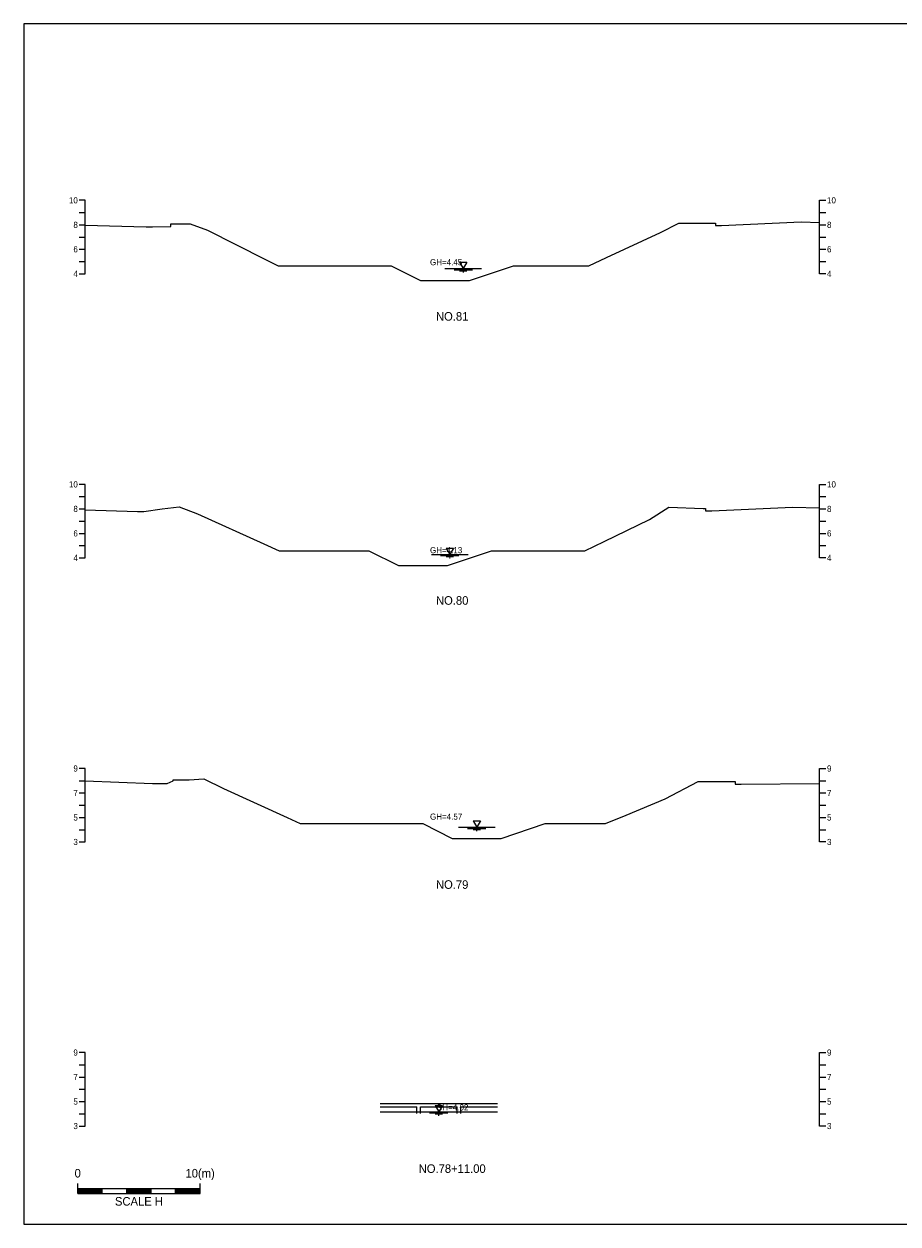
# Model space of a CAD drawing. Header units: metres. Extents: x 14522 to 15395, y -153 to 498.
# Tile 27 of 38: x 14815 to 14886, y 294 to 392. Entities that reach past the tile are written whole.
import ezdxf
from ezdxf.enums import TextEntityAlignment as Align

# ---------------------------------------------------------------- set-up
doc = ezdxf.new("R2010")
doc.units = ezdxf.units.M
for name, color, linetype in [('BOX', 5, 'CONTINUOUS'), ('DT2', 7, 'CONTINUOUS'), ('기본계획용', 33, 'CONTINUOUS')]:
    doc.layers.add(name, color=color, linetype=linetype)
for name, color, linetype, lineweight in [('DT1', 3, 'CONTINUOUS', 0), ('LT1', 4, 'CONTINUOUS', 0), ('ST1', 7, 'CONTINUOUS', 0)]:
    doc.layers.add(name, color=color, linetype=linetype, lineweight=lineweight)
doc.styles.get("Standard").update_dxf_attribs({"font": 'Gulim.ttf'})

# ---------------------------------------------------------------- blocks, each defined once
blk = doc.blocks.new('SWL')
at = {"layer": 'LT1'}
for p, q in [((-15, 0), (15, 0)), ((-3, 5.2), (3, 5.2)), ((-3, 5.2), (0, 0)), ((3, 5.2), (0, 0)), ((-7.5, -0.9), (7.5, -0.9)), ((-3, -1.8), (3, -1.8)), ((-0.38, -2.7), (0.38, -2.7))]:
    blk.add_line(p, q, dxfattribs=at)

msp = doc.modelspace()

# ---------------------------------------------------------------- linework, layer by layer
at = {"layer": 'BOX'}
msp.add_lwpolyline([(14815, 294), (14955, 294), (14955, 392), (14815, 392)], close=True, dxfattribs=at)
at = {"layer": 'DT1'}
for p, q in [((14850.386, 372.02), (14851.386, 372.02)), ((14848.286, 348.68), (14851.286, 348.68)), ((14850.486, 326.4), (14853.486, 326.4)), ((14844.086, 303.83), (14853.686, 303.83)), ((14844.086, 303.58), (14847.086, 303.58)), ((14844.086, 303.17), (14853.686, 303.17)), ((14847.086, 303.02), (14847.086, 303.58)), ((14847.386, 303.02), (14847.386, 303.58)), ((14847.386, 303.58), (14850.386, 303.58)), ((14850.386, 303.02), (14850.386, 303.58)), ((14850.686, 303.02), (14850.686, 303.58)), ((14850.686, 303.58), (14853.686, 303.58))]:
    msp.add_line(p, q, dxfattribs=at)
at = {"layer": 'ST1'}
for p, q in [((14820, 377.6), (14819.5, 377.6)), ((14820, 371.6), (14820, 377.6)), ((14880, 371.6), (14880, 377.6)), ((14880, 377.6), (14880.5, 377.6)), ((14819.5, 376.6), (14820, 376.6)), ((14880, 376.6), (14880.5, 376.6)), ((14819.5, 375.6), (14820, 375.6)), ((14880, 375.6), (14880.5, 375.6)), ((14819.5, 374.6), (14820, 374.6)), ((14880, 374.6), (14880.5, 374.6)), ((14819.5, 373.6), (14820, 373.6)), ((14880, 373.6), (14880.5, 373.6)), ((14819.5, 372.6), (14820, 372.6)), ((14880, 372.6), (14880.5, 372.6)), ((14819.5, 371.6), (14820, 371.6)), ((14880.5, 371.6), (14880, 371.6)), ((14820, 354.4), (14819.5, 354.4)), ((14820, 348.4), (14820, 354.4)), ((14880, 348.4), (14880, 354.4)), ((14880, 354.4), (14880.5, 354.4)), ((14819.5, 353.4), (14820, 353.4)), ((14880, 353.4), (14880.5, 353.4)), ((14819.5, 352.4), (14820, 352.4)), ((14880, 352.4), (14880.5, 352.4)), ((14819.5, 351.4), (14820, 351.4)), ((14880, 351.4), (14880.5, 351.4)), ((14819.5, 350.4), (14820, 350.4)), ((14880, 350.4), (14880.5, 350.4)), ((14819.5, 349.4), (14820, 349.4)), ((14880, 349.4), (14880.5, 349.4)), ((14819.5, 348.4), (14820, 348.4)), ((14880.5, 348.4), (14880, 348.4)), ((14820, 331.2), (14819.5, 331.2)), ((14820, 325.2), (14820, 331.2)), ((14880, 325.2), (14880, 331.2)), ((14880, 331.2), (14880.5, 331.2)), ((14819.5, 330.2), (14820, 330.2)), ((14880, 330.2), (14880.5, 330.2)), ((14819.5, 329.2), (14820, 329.2)), ((14880, 329.2), (14880.5, 329.2)), ((14819.5, 328.2), (14820, 328.2)), ((14880, 328.2), (14880.5, 328.2)), ((14819.5, 327.2), (14820, 327.2)), ((14880, 327.2), (14880.5, 327.2)), ((14819.5, 326.2), (14820, 326.2)), ((14880, 326.2), (14880.5, 326.2)), ((14819.5, 325.2), (14820, 325.2)), ((14880.5, 325.2), (14880, 325.2)), ((14820, 308), (14819.5, 308)), ((14820, 302), (14820, 308)), ((14880, 302), (14880, 308)), ((14880, 308), (14880.5, 308)), ((14819.5, 307), (14820, 307)), ((14880, 307), (14880.5, 307)), ((14819.5, 306), (14820, 306)), ((14880, 306), (14880.5, 306)), ((14819.5, 305), (14820, 305)), ((14880, 305), (14880.5, 305)), ((14819.5, 304), (14820, 304)), ((14880, 304), (14880.5, 304)), ((14819.5, 303), (14820, 303)), ((14880, 303), (14880.5, 303)), ((14819.5, 302), (14820, 302)), ((14880.5, 302), (14880, 302)), ((14819.389, 296.5), (14819.389, 297.3)), ((14829.389, 296.5), (14829.389, 297.3)), ((14819.389, 296.9), (14829.389, 296.9)), ((14819.389, 296.8), (14821.389, 296.8)), ((14819.389, 296.7), (14821.389, 296.7)), ((14819.389, 296.6), (14821.389, 296.6)), ((14819.389, 296.5), (14829.389, 296.5)), ((14821.389, 296.5), (14821.389, 296.9)), ((14823.389, 296.5), (14823.389, 296.9)), ((14823.389, 296.8), (14825.389, 296.8)), ((14823.389, 296.7), (14825.389, 296.7)), ((14823.389, 296.6), (14825.389, 296.6)), ((14825.389, 296.5), (14825.389, 296.9)), ((14827.389, 296.5), (14827.389, 296.9)), ((14827.389, 296.8), (14829.389, 296.8)), ((14827.389, 296.7), (14829.389, 296.7)), ((14827.389, 296.6), (14829.389, 296.6))]:
    msp.add_line(p, q, dxfattribs=at)
at = {"layer": '기본계획용'}
for points in [[(14820, 375.566), (14824.986, 375.43), (14825.486, 375.43), (14826.986, 375.47), (14826.986, 375.67), (14828.586, 375.67), (14829.986, 375.16), (14834.686, 372.8), (14835.757, 372.262), (14845.001, 372.262), (14847.401, 371.062), (14851.401, 371.062), (14855.001, 372.262), (14861.138, 372.262), (14862.586, 372.93), (14866.986, 374.96), (14868.486, 375.74), (14870.486, 375.74), (14871.486, 375.74), (14871.486, 375.54), (14871.986, 375.54), (14878.486, 375.84), (14880, 375.802)], [(14835.757, 372.262), (14845.001, 372.262), (14847.401, 371.062), (14851.401, 371.062), (14855.001, 372.262), (14861.138, 372.262)], [(14820, 352.323), (14824.286, 352.2), (14824.786, 352.2), (14826.286, 352.41), (14827.686, 352.56), (14829.186, 352), (14834.586, 349.55), (14835.844, 348.979), (14843.184, 348.979), (14845.584, 347.779), (14849.584, 347.779), (14853.184, 348.979), (14860.821, 348.979), (14862.386, 349.74), (14866.086, 351.54), (14867.686, 352.53), (14870.486, 352.43), (14870.686, 352.43), (14870.686, 352.23), (14871.186, 352.23), (14877.786, 352.54), (14880, 352.479)], [(14835.844, 348.979), (14843.184, 348.979), (14845.584, 347.779), (14849.584, 347.779), (14853.184, 348.979), (14860.821, 348.979)], [(14820, 330.188), (14825.486, 329.97), (14826.686, 329.97), (14827.186, 330.18), (14827.186, 330.28), (14828.486, 330.28), (14829.686, 330.36), (14831.286, 329.56), (14836.486, 327.19), (14837.569, 326.696), (14847.573, 326.696), (14849.973, 325.496), (14853.973, 325.496), (14857.573, 326.696), (14862.503, 326.696), (14864.186, 327.39), (14867.386, 328.71), (14870.086, 330.13), (14870.486, 330.13), (14873.086, 330.13), (14873.086, 329.93), (14873.586, 329.93), (14879.986, 329.98), (14880, 329.98)], [(14837.569, 326.696), (14847.573, 326.696), (14849.973, 325.496), (14853.973, 325.496), (14857.573, 326.696), (14862.503, 326.696)]]:
    msp.add_lwpolyline(points, dxfattribs=at)

# ---------------------------------------------------------------- block references
at = {"layer": 'DT1', "xscale": 0.1, "yscale": 0.1, "zscale": 0.1}
for p in [(14850.886, 372.02), (14849.786, 348.68), (14851.986, 326.4), (14848.886, 303.17)]:
    msp.add_blockref('SWL', p, dxfattribs=at)

# ---------------------------------------------------------------- texts
at = {"layer": 'DT1'}
for s, p in [('10', (14819.4, 377.6)), ('8', (14819.4, 375.6)), ('6', (14819.4, 373.6)), ('4', (14819.4, 371.6)), ('10', (14819.4, 354.4)), ('8', (14819.4, 352.4)), ('6', (14819.4, 350.4)), ('4', (14819.4, 348.4)), ('9', (14819.4, 331.2)), ('7', (14819.4, 329.2)), ('5', (14819.4, 327.2)), ('3', (14819.4, 325.2)), ('9', (14819.4, 308)), ('7', (14819.4, 306)), ('5', (14819.4, 304)), ('3', (14819.4, 302))]:
    msp.add_text(s, height=0.5, dxfattribs=at).set_placement(p, align=Align.MIDDLE_RIGHT)
for s, p in [('10', (14880.6, 377.6)), ('8', (14880.6, 375.6)), ('6', (14880.6, 373.6)), ('4', (14880.6, 371.6)), ('10', (14880.6, 354.4)), ('8', (14880.6, 352.4)), ('6', (14880.6, 350.4)), ('4', (14880.6, 348.4)), ('9', (14880.6, 331.2)), ('7', (14880.6, 329.2)), ('5', (14880.6, 327.2)), ('3', (14880.6, 325.2)), ('9', (14880.6, 308)), ('7', (14880.6, 306)), ('5', (14880.6, 304)), ('3', (14880.6, 302))]:
    msp.add_text(s, height=0.5, dxfattribs=at).set_placement(p, align=Align.MIDDLE_LEFT)
for s, p in [('GH=4.45', (14849.486, 372.55)), ('GH=4.45', (14849.486, 372.55)), ('GH=4.13', (14849.486, 349.03)), ('GH=4.13', (14849.486, 349.03)), ('GH=4.57', (14849.486, 327.27)), ('GH=4.57', (14849.486, 327.27)), ('GH=4.02', (14849.986, 303.52)), ('GH=4.02', (14849.986, 303.52))]:
    msp.add_text(s, height=0.5, dxfattribs=at).set_placement(p, align=Align.MIDDLE_CENTER)
for s, p in [('0', (14819.389, 297.586)), ('10(m)', (14829.389, 297.586))]:
    msp.add_text(s, height=0.7, dxfattribs=at).set_placement(p, align=Align.BOTTOM_CENTER)
msp.add_text('SCALE H', height=0.7, dxfattribs=at).set_placement((14824.389, 296.2), align=Align.TOP_CENTER)
at = {"layer": 'DT2'}
for s, p in [('NO.81', (14849.98, 368.122)), ('NO.80', (14849.98, 344.922)), ('NO.79', (14849.98, 321.722)), ('NO.78+11.00', (14849.98, 298.522))]:
    msp.add_text(s, height=0.7, dxfattribs=at).set_placement(p, align=Align.MIDDLE_CENTER)

doc.saveas('drawing.dxf')
